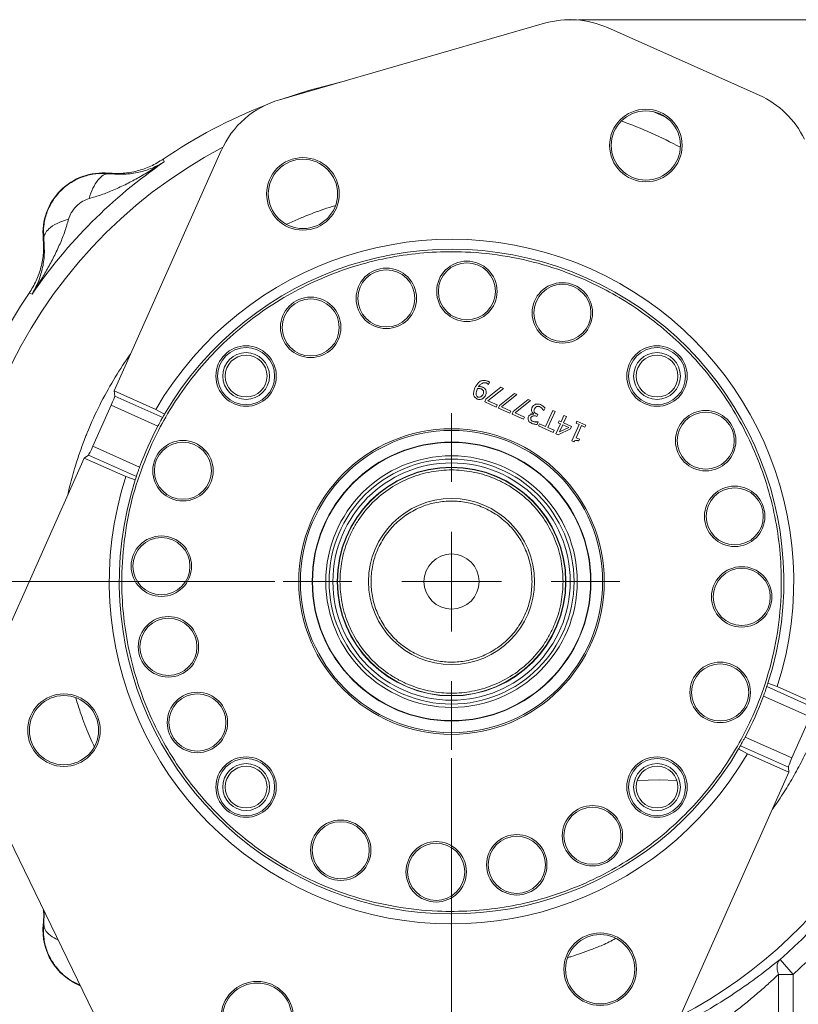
# Model space of a CAD drawing. Header units: inches. Extents: x 0.3 to 33.9, y 0.2 to 21.7.
# Tile 4 of 25: x 4 to 8.7, y 7.9 to 13.8. Entities that reach past the tile are written whole.
import ezdxf

# ---------------------------------------------------------------- set-up
doc = ezdxf.new("R2010")
doc.units = ezdxf.units.IN
doc.header["$MEASUREMENT"] = 0
doc.header["$PDSIZE"] = -1
doc.layers.add('SLD-0', color=7, linetype='Continuous', lineweight=15)
doc.styles.add('SLDTEXTSTYLE0', font='TXT', dxfattribs={"width": 0.75})
doc.dimstyles.new('SLDDIMSTYLE0', dxfattribs={"dimtxt": 0.25, "dimasz": 0.13, "dimexe": 0, "dimexo": 0.0625, "dimgap": 0.0625, "dimtad": 0, "dimtih": 1, "dimtoh": 1, "dimdec": 4, "dimrnd": 1e-09, "dimzin": 12, "dimdsep": 46, "dimtxsty": 'SLDTEXTSTYLE0', "dimsah": 1, "dimcen": 0.09, "dimadec": 0, "dimazin": 3, "dimtfac": 1, "dimtdec": 4, "dimtofl": 0, "dimtmove": 0, "dimatfit": 3, "dimfxl": 1, "dimfrac": 2, "dimtolj": 1, "dimtzin": 12, "dimarcsym": 0})
doc.dimstyles.new('SLDDIMSTYLE1', dxfattribs={"dimtxt": 0.25, "dimasz": 0.13, "dimexe": 0, "dimexo": 0.0625, "dimgap": 0.0625, "dimtad": 0, "dimtih": 1, "dimtoh": 1, "dimdec": 4, "dimrnd": 1e-09, "dimzin": 12, "dimdsep": 46, "dimtxsty": 'SLDTEXTSTYLE0', "dimsah": 1, "dimcen": 0.09, "dimadec": 0, "dimazin": 3, "dimtfac": 1, "dimtdec": 4, "dimtmove": 0, "dimatfit": 0, "dimfxl": 1, "dimfrac": 2, "dimtolj": 1, "dimtzin": 12, "dimarcsym": 0})

# ---------------------------------------------------------------- blocks, each defined once
blk = doc.blocks.new('*D10')
at = {"layer": 'SLD-0'}
for p, q in [((3.5638, 10.3853), (3.5638, 2.0898)), ((7.8938, 6.3962), (7.8938, 2.0898)), ((3.5638, 2.2148), (5.1101, 2.2148)), ((5.2497, 2.2516), (5.1989, 2.2516)), ((5.1989, 2.2516), (5.1989, 1.8547)), ((6.2079, 2.2516), (6.2587, 2.2516)), ((6.2587, 2.2516), (6.2587, 1.8547)), ((7.8938, 2.2148), (6.3475, 2.2148)), ((5.1989, 1.8547), (5.2497, 1.8547)), ((6.2587, 1.8547), (6.2079, 1.8547))]:
    blk.add_line(p, q, dxfattribs=at)
for points in [[(3.5638, 2.2148), (3.6938, 2.1948), (3.6938, 2.2348)], [(7.8938, 2.2148), (7.7638, 2.2348), (7.7638, 2.1948)]]:
    blk.add_solid(points, dxfattribs=at)
at = {"layer": 'SLD-0', "char_height": 0.25, "attachment_point": 1, "style": 'SLDTEXTSTYLE0'}
for s, insert in [('4.33', (5.3039, 2.6247, 0.0039)), ('110.0', (5.3131, 2.177, 0.0039))]:
    blk.add_mtext(s, dxfattribs=dict(at, insert=insert))
blk = doc.blocks.new('*D11')
at = {"layer": 'SLD-0'}
for p, q in [((7.4074, 13.8186), (15.3256, 13.8186)), ((15.2006, 13.8186), (15.2006, 9.8055)), ((14.7215, 9.4315), (14.6707, 9.4315)), ((14.6707, 9.4315), (14.6707, 9.0346)), ((15.6797, 9.4315), (15.7305, 9.4315)), ((15.7305, 9.4315), (15.7305, 9.0346)), ((14.6707, 9.0346), (14.7215, 9.0346)), ((15.7305, 9.0346), (15.6797, 9.0346)), ((15.2006, 4.9707), (15.2006, 8.9838)), ((7.9438, 4.9707), (15.3256, 4.9707))]:
    blk.add_line(p, q, dxfattribs=at)
for points in [[(15.2006, 13.8186), (15.1806, 13.6886), (15.2206, 13.6886)], [(15.2006, 4.9707), (15.2206, 5.1007), (15.1806, 5.1007)]]:
    blk.add_solid(points, dxfattribs=at)
at = {"layer": 'SLD-0', "char_height": 0.25, "attachment_point": 1, "style": 'SLDTEXTSTYLE0'}
for s, insert in [('8.85', (14.7758, 9.8045, 0.0039)), ('224.7', (14.785, 9.3568, 0.0039))]:
    blk.add_mtext(s, dxfattribs=dict(at, insert=insert))
blk = doc.blocks.new('*D12')
at = {"layer": 'SLD-0'}
for p, q in [((7.4074, 13.8186), (13.4358, 13.8186)), ((13.3108, 13.8186), (13.3108, 10.4255)), ((12.8317, 10.0515), (12.781, 10.0515)), ((12.781, 10.0515), (12.781, 9.6546)), ((13.7899, 10.0515), (13.8407, 10.0515)), ((13.8407, 10.0515), (13.8407, 9.6546)), ((12.781, 9.6546), (12.8317, 9.6546)), ((13.8407, 9.6546), (13.7899, 9.6546)), ((13.3108, 6.2107), (13.3108, 9.6038)), ((11.003, 6.2107), (13.4358, 6.2107))]:
    blk.add_line(p, q, dxfattribs=at)
for points in [[(13.3108, 13.8186), (13.2908, 13.6886), (13.3308, 13.6886)], [(13.3108, 6.2107), (13.3308, 6.3407), (13.2908, 6.3407)]]:
    blk.add_solid(points, dxfattribs=at)
at = {"layer": 'SLD-0', "char_height": 0.25, "attachment_point": 1, "style": 'SLDTEXTSTYLE0'}
for s, insert in [('7.61', (12.886, 10.4245, 0.0039)), ('193.2', (12.8952, 9.9768, 0.0039))]:
    blk.add_mtext(s, dxfattribs=dict(at, insert=insert))
blk = doc.blocks.new('*D13')
at = {"layer": 'SLD-0'}
for p, q in [((11.252, 8.0773), (11.252, 2.0898)), ((7.8938, 6.3962), (7.8938, 2.0898)), ((7.8938, 2.2148), (9.0465, 2.2148)), ((9.1861, 2.2516), (9.1354, 2.2516)), ((9.1354, 2.2516), (9.1354, 1.8547)), ((9.9596, 2.2516), (10.0104, 2.2516)), ((10.0104, 2.2516), (10.0104, 1.8547)), ((11.252, 2.2148), (10.0992, 2.2148)), ((9.1354, 1.8547), (9.1861, 1.8547)), ((10.0104, 1.8547), (9.9596, 1.8547))]:
    blk.add_line(p, q, dxfattribs=at)
for points in [[(7.8938, 2.2148), (8.0238, 2.1948), (8.0238, 2.2348)], [(11.252, 2.2148), (11.122, 2.2348), (11.122, 2.1948)]]:
    blk.add_solid(points, dxfattribs=at)
at = {"layer": 'SLD-0', "char_height": 0.25, "attachment_point": 1, "style": 'SLDTEXTSTYLE0'}
for s, insert in [('3.36', (9.1481, 2.6247, -0.972)), ('85.3', (9.2496, 2.177, -0.972))]:
    blk.add_mtext(s, dxfattribs=dict(at, insert=insert))
blk = doc.blocks.new('*D16')
at = {"layer": 'SLD-0'}
for p, q in [((6.6438, 9.3716), (6.6438, 4.2158)), ((7.8938, 6.3962), (7.8938, 4.2158)), ((6.6438, 4.3408), (6.3938, 4.3408)), ((6.882, 4.3776), (6.8313, 4.3776)), ((6.8313, 4.3776), (6.8313, 3.9807)), ((7.6555, 4.3776), (7.7063, 4.3776)), ((7.7063, 4.3776), (7.7063, 3.9807)), ((7.8938, 4.3408), (8.1438, 4.3408)), ((6.8313, 3.9807), (6.882, 3.9807)), ((7.7063, 3.9807), (7.6555, 3.9807))]:
    blk.add_line(p, q, dxfattribs=at)
for points in [[(6.6438, 4.3408), (6.5138, 4.3608), (6.5138, 4.3208)], [(7.8938, 4.3408), (8.0238, 4.3208), (8.0238, 4.3608)]]:
    blk.add_solid(points, dxfattribs=at)
at = {"layer": 'SLD-0', "char_height": 0.25, "attachment_point": 1, "style": 'SLDTEXTSTYLE0'}
for s, insert in [('1.25', (6.8439, 4.7507, -0.972)), ('31.8', (6.9455, 4.303, -0.972))]:
    blk.add_mtext(s, dxfattribs=dict(at, insert=insert))
blk = doc.blocks.new('*D17')
at = {"layer": 'SLD-0'}
for p, q in [((5.58, 10.4353), (2.1002, 10.4353)), ((2.2252, 10.4353), (2.2252, 8.7339)), ((1.7461, 8.3598), (1.6953, 8.3598)), ((1.6953, 8.3598), (1.6953, 7.963)), ((2.7043, 8.3598), (2.7551, 8.3598)), ((2.7551, 8.3598), (2.7551, 7.963)), ((1.6953, 7.963), (1.7461, 7.963)), ((2.7551, 7.963), (2.7043, 7.963)), ((2.2252, 6.2107), (2.2252, 7.9122)), ((4.7846, 6.2107), (2.1002, 6.2107))]:
    blk.add_line(p, q, dxfattribs=at)
for points in [[(2.2252, 10.4353), (2.2052, 10.3053), (2.2452, 10.3053)], [(2.2252, 6.2107), (2.2452, 6.3407), (2.2052, 6.3407)]]:
    blk.add_solid(points, dxfattribs=at)
at = {"layer": 'SLD-0', "char_height": 0.25, "attachment_point": 1, "style": 'SLDTEXTSTYLE0'}
for s, insert in [('4.22', (1.8004, 8.7329, -0.972)), ('107.3', (1.8096, 8.2852, -0.972))]:
    blk.add_mtext(s, dxfattribs=dict(at, insert=insert))
blk = doc.blocks.new('SW_CENTERMARKSYMBOL_0')
at = {"layer": 'SLD-0', "color": 0}
for p, q in [((0, 0.6), (0, 1.01375)), ((0, 0), (0, 0.3)), ((-0.6, 0), (-1.01375, 0)), ((0, 0), (-0.3, 0)), ((0, 0), (0, -0.3)), ((0, 0), (0.3, 0)), ((0.6, 0), (1.01375, 0)), ((0, -0.6), (0, -1.01375))]:
    blk.add_line(p, q, dxfattribs=at)

msp = doc.modelspace()

# ---------------------------------------------------------------- linework, layer by layer
at = {"color": 7, "linetype": 'Continuous', "lineweight": 15}
for p, q in [((5.60835, 13.33654), (7.20393, 13.79688)), ((7.58283, 13.77062), (8.49622, 13.36354)), ((4.61148, 11.58357), (5.25609, 13.02993)), ((4.9074, 12.97922), (4.91007, 12.97047)), ((4.91007, 12.97047), (4.91265, 12.96202)), ((4.5785, 12.89447), (4.57867, 12.89129)), ((4.1878, 12.50042), (4.18462, 12.5006)), ((4.10862, 12.16902), (4.09988, 12.1717)), ((4.11707, 12.16645), (4.10862, 12.16902)), ((6.86594, 11.62194), (6.86665, 11.62162)), ((6.86665, 11.62162), (6.87294, 11.63574)), ((4.61148, 11.58357), (4.86234, 11.47176)), ((4.61522, 11.55266), (4.61148, 11.58357)), ((6.93999, 11.60512), (6.85104, 11.53308)), ((6.86242, 11.52375), (6.95563, 11.59815)), ((7.02224, 11.56846), (6.93329, 11.49642)), ((6.95563, 11.59815), (6.93999, 11.60512)), ((6.94467, 11.48709), (7.03788, 11.56149)), ((7.03788, 11.56149), (7.02224, 11.56846)), ((4.90405, 11.42394), (4.61522, 11.55266)), ((6.85104, 11.53308), (6.84371, 11.51665)), ((6.84371, 11.51665), (6.91326, 11.48565)), ((6.919, 11.49853), (6.86242, 11.52375)), ((7.10449, 11.5318), (7.01554, 11.45977)), ((7.02692, 11.45043), (7.12013, 11.52484)), ((7.12013, 11.52484), (7.10449, 11.5318)), ((4.48358, 11.25025), (4.59351, 11.4969)), ((4.59351, 11.4969), (4.8752, 11.37135)), ((4.86234, 11.47176), (4.91481, 11.44263)), ((6.91326, 11.48565), (6.919, 11.49853)), ((6.93329, 11.49642), (6.92596, 11.47999)), ((6.92596, 11.47999), (6.99551, 11.449)), ((7.00125, 11.46187), (6.94467, 11.48709)), ((6.99551, 11.449), (7.00125, 11.46187)), ((7.01554, 11.45977), (7.00821, 11.44333)), ((7.00821, 11.44333), (7.07776, 11.41234)), ((7.0835, 11.42522), (7.02692, 11.45043)), ((7.13812, 11.44506), (7.13765, 11.44399)), ((7.16286, 11.4418), (7.15665, 11.44457)), ((7.19907, 11.4657), (7.20013, 11.46522)), ((7.20013, 11.46522), (7.20706, 11.48077)), ((7.25292, 11.46565), (7.20985, 11.36901)), ((7.22441, 11.36252), (7.26748, 11.45916)), ((7.26748, 11.45916), (7.25292, 11.46565)), ((7.07776, 11.41234), (7.0835, 11.42522)), ((7.15256, 11.43181), (7.15744, 11.42963)), ((7.15744, 11.42963), (7.16286, 11.4418)), ((7.15915, 11.38139), (7.16608, 11.39693)), ((7.16608, 11.39693), (7.16519, 11.39733)), ((7.17307, 11.3854), (7.16729, 11.37244)), ((7.20985, 11.36901), (7.17307, 11.3854)), ((7.29891, 11.38586), (7.27211, 11.32572)), ((7.29111, 11.40349), (7.28585, 11.39168)), ((7.28585, 11.39168), (7.29891, 11.38586)), ((7.30417, 11.39767), (7.29111, 11.40349)), ((7.32096, 11.43533), (7.30417, 11.39767)), ((7.31829, 11.39138), (7.33508, 11.42904)), ((7.3667, 11.3698), (7.31829, 11.39138)), ((7.33508, 11.42904), (7.32096, 11.43533)), ((7.39859, 11.40073), (7.3936, 11.38954)), ((7.3936, 11.38954), (7.41305, 11.38087)), ((7.45206, 11.3769), (7.39859, 11.40073)), ((7.16729, 11.37244), (7.25541, 11.33317)), ((7.26119, 11.34613), (7.22441, 11.36252)), ((7.25541, 11.33317), (7.26119, 11.34613)), ((7.27211, 11.32572), (7.28561, 11.31971)), ((7.28561, 11.31971), (7.35981, 11.35435)), ((7.29395, 11.33675), (7.31303, 11.37956)), ((7.34989, 11.36313), (7.29395, 11.33675)), ((7.31303, 11.37956), (7.34989, 11.36313)), ((7.35981, 11.35435), (7.3667, 11.3698)), ((7.41305, 11.38087), (7.36903, 11.2821)), ((7.39444, 11.30112), (7.42717, 11.37458)), ((7.42717, 11.37458), (7.44707, 11.36571)), ((7.44707, 11.36571), (7.45206, 11.3769)), ((7.36903, 11.2821), (7.3804, 11.27703)), ((7.41433, 11.29225), (7.39444, 11.30112)), ((7.40986, 11.28222), (7.41433, 11.29225)), ((4.76527, 11.1247), (4.48358, 11.25025)), ((3.78653, 9.73258), (4.43114, 11.17894)), ((4.43114, 11.17894), (4.45663, 11.19682)), ((4.68201, 11.06714), (4.43114, 11.17894)), ((4.45663, 11.19682), (4.74546, 11.06809)), ((4.73875, 11.0476), (4.68201, 11.06714)), ((8.83092, 9.67382), (8.54209, 9.80255)), ((8.5488, 9.82305), (8.60554, 9.80351)), ((8.60554, 9.80351), (8.8564, 9.6917)), ((8.52227, 9.74594), (8.80397, 9.6204)), ((8.80397, 9.6204), (8.69404, 9.37374)), ((8.69404, 9.37374), (8.41234, 9.49929)), ((8.42521, 9.39888), (8.37274, 9.42801)), ((8.3835, 9.44671), (8.67233, 9.31798)), ((8.67607, 9.28708), (8.42521, 9.39888)), ((8.67233, 9.31798), (8.67607, 9.28708)), ((4.51848, 7.77131), (3.79404, 9.26563)), ((8.67607, 9.28708), (8.03146, 7.84071)), ((4.18462, 8.37005), (4.1878, 8.37022)), ((8.62209, 8.16034), (8.70079, 8.06984)), ((8.6126, 7.46282), (8.6126, 8.06984)), ((8.70079, 8.06984), (8.6126, 8.06984)), ((8.70079, 7.46282), (8.70079, 8.06984))]:
    msp.add_line(p, q, dxfattribs=at)
at = {"color": 8, "linetype": 'Continuous', "lineweight": 15}
for p, q in [((7.13454, 11.44211), (7.12173, 11.44795)), ((4.1878, 8.37022), (4.19044, 8.44796))]:
    msp.add_line(p, q, dxfattribs=at)
at = {"color": 7, "linetype": 'Continuous', "lineweight": 15, "flags": 128}
for points in [[(5.96759, 13.44018), (5.78164, 13.3922), (5.61541, 13.33857)], [(7.93344, 13.23231), (7.87091, 13.26031), (7.86151, 13.26437)], [(8.00064, 9.23805), (7.89377, 9.24072), (7.76131, 9.23661)]]:
    msp.add_lwpolyline(points, dxfattribs=at)
at = {"color": 7, "linetype": 'Continuous', "lineweight": 15}
for centre, radius in [((7.81412, 13.06133), 0.2185), ((7.81412, 13.06133), 0.2085), ((5.74873, 12.76961), 0.2185), ((5.74873, 12.76961), 0.2085), ((6.73617, 12.18288), 0.182), ((6.73617, 12.18288), 0.172), ((6.25096, 12.14067), 0.182), ((6.25096, 12.14067), 0.172), ((7.31112, 12.05308), 0.182), ((7.31112, 12.05308), 0.172), ((5.79536, 11.96591), 0.182), ((5.79536, 11.96591), 0.172), ((5.40634, 11.67276), 0.182), ((5.40634, 11.67276), 0.172), ((5.40634, 11.67276), 0.141), ((5.40634, 11.67276), 0.126), ((7.88121, 11.67276), 0.182), ((7.88121, 11.67276), 0.172), ((7.88121, 11.67276), 0.141), ((7.88121, 11.67276), 0.126), ((8.17436, 11.28373), 0.182), ((8.17436, 11.28373), 0.172), ((6.64377, 10.43532), 0.92), ((6.64377, 10.43532), 0.91), ((5.02601, 11.10267), 0.182), ((5.02601, 11.10267), 0.172), ((6.64377, 10.43532), 0.83951), ((6.64377, 10.43532), 0.83751), ((6.64377, 10.43532), 0.75741), ((6.64377, 10.43532), 0.73777), ((6.64377, 10.43532), 0.71479), ((6.64377, 10.43532), 0.68898), ((6.64377, 10.43532), 0.687), ((8.34912, 10.82813), 0.182), ((8.34912, 10.82813), 0.172), ((6.64377, 10.43532), 0.5), ((4.89621, 10.52772), 0.182), ((4.89621, 10.52772), 0.172), ((6.64377, 10.43532), 0.166), ((8.39133, 10.34293), 0.182), ((8.39133, 10.34293), 0.172), ((4.93843, 10.04251), 0.182), ((4.93843, 10.04251), 0.172), ((8.26153, 9.76797), 0.182), ((8.26153, 9.76797), 0.172), ((4.30949, 9.54027), 0.2185), ((4.30949, 9.54027), 0.2085), ((5.11318, 9.58691), 0.182), ((5.11318, 9.58691), 0.172), ((5.40634, 9.19788), 0.182), ((5.40634, 9.19788), 0.172), ((7.88121, 9.19788), 0.182), ((7.88121, 9.19788), 0.172), ((5.40634, 9.19788), 0.141), ((5.40634, 9.19788), 0.126), ((7.88121, 9.19788), 0.141), ((7.88121, 9.19788), 0.126), ((7.49218, 8.90473), 0.182), ((7.49218, 8.90473), 0.172), ((5.97642, 8.81756), 0.182), ((5.97642, 8.81756), 0.172), ((7.03659, 8.72998), 0.182), ((7.03659, 8.72998), 0.172), ((6.55138, 8.68776), 0.182), ((6.55138, 8.68776), 0.172), ((7.53882, 8.10104), 0.2185), ((7.53882, 8.10104), 0.2085), ((5.47342, 7.80932), 0.2185), ((5.47342, 7.80932), 0.2085)]:
    msp.add_circle(centre, radius, dxfattribs=at)
for centre, radius, start, end in [((7.35743, 13.26487), 0.55371, 65.978588, 106.093386), ((8.27082, 12.85779), 0.55371, 25.863791, 65.978588), ((6.64377, 10.43532), 3.08, 111.318037, 124.316121), ((5.76184, 12.80452), 0.55371, 106.093386, 155.978588), ((6.64377, 10.43532), 3.06284, 124.416287, 145.583713), ((4.54437, 12.53472), 0.36137, 84.581053, 185.418947), ((6.64377, 10.43532), 2.061, 342.148088, 149.809089), ((6.64377, 10.43532), 2.001, 342.182617, 149.774559), ((6.64377, 10.43532), 3.08, 145.683879, 200.63914), ((6.64377, 10.43532), 2.001, 149.774559, 150.392156), ((6.64377, 10.43532), 2.001, 152.10954, 159.847637), ((6.64377, 10.43532), 2.061, 162.148088, 329.809089), ((6.64377, 10.43532), 2.001, 162.182617, 329.774559), ((6.64377, 10.43532), 2.001, 161.565021, 162.182617), ((6.64377, 10.43532), 2.001, 341.565021, 342.182617), ((6.64377, 10.43532), 2.001, 332.10954, 339.847637), ((6.64377, 10.43532), 2.001, 329.774559, 330.392156), ((6.64377, 10.43532), 3.01484, 311.01012, 328.976771), ((4.54437, 8.33592), 0.36137, 174.581053, 247.612785)]:
    msp.add_arc(centre, radius, start, end, dxfattribs=at)
at = {"color": 8, "linetype": 'Continuous', "lineweight": 15}
for start, end in [(62.204807, 69.752369), (117.777832, 194.179345), (297.777832, 0)]:
    msp.add_arc((6.64377, 10.43532), 2.95632, start, end, dxfattribs=at)
at = {"color": 7, "linetype": 'Continuous', "lineweight": 15}
for centre, start_param, end_param in [((4.59064, 11.49818), 4.712389, 6.1959188), ((4.48071, 11.25153), 3.2288591, 4.712389), ((8.69691, 9.37246), 1.5707963, 3.0543262)]:
    msp.add_ellipse(centre, major_axis=(0.02442, 0.0548), ratio=0.0524078, start_param=start_param, end_param=end_param, dxfattribs=at)
for points, knots in [([(4.91265, 12.96202), (4.88768, 12.94582), (4.83781, 12.91346), (4.76261, 12.8695), (4.68674, 12.82891), (4.61138, 12.79352), (4.53619, 12.76311), (4.48529, 12.74884), (4.46071, 12.74195)], [0, 0, 0, 0, 0.1785468, 0.3565957, 0.5214526, 0.692119, 0.8513649, 1, 1, 1, 1]), ([(4.9074, 12.97922), (4.88272, 12.96413), (4.83337, 12.93395), (4.75091, 12.90593), (4.66518, 12.89062), (4.60739, 12.89319), (4.5785, 12.89447)], [0, 0, 0, 0, 0.2500123, 0.5000087, 0.7500009, 1, 1, 1, 1]), ([(4.57867, 12.89129), (4.61101, 12.88913), (4.67705, 12.88472), (4.76265, 12.89879), (4.84244, 12.92312), (4.88917, 12.94902), (4.91265, 12.96202)], [0, 0, 0, 0, 0.2382258, 0.4864844, 0.7420433, 1, 1, 1, 1]), ([(4.1878, 12.50042), (4.18681, 12.52608), (4.1848, 12.57777), (4.20333, 12.65482), (4.23774, 12.72724), (4.28838, 12.7908), (4.35194, 12.8414), (4.42431, 12.87578), (4.50134, 12.89429), (4.55301, 12.89229), (4.57867, 12.89129)], [0, 0, 0, 0, 0.1223543, 0.2463949, 0.3722769, 0.5001396, 0.6278589, 0.7536475, 0.8776449, 1, 1, 1, 1]), ([(4.46071, 12.74195), (4.46791, 12.76341), (4.48229, 12.80632), (4.51215, 12.85409), (4.54521, 12.88596), (4.56752, 12.88951), (4.57867, 12.89129)], [0, 0, 0, 0, 0.2500129, 0.5000029, 0.7500022, 1, 1, 1, 1]), ([(4.46071, 12.74195), (4.44796, 12.73722), (4.41992, 12.72681), (4.38326, 12.69585), (4.3523, 12.65919), (4.34188, 12.63113), (4.33715, 12.61838)], [0, 0, 0, 0, 0.2272255, 0.4998324, 0.7727319, 1, 1, 1, 1]), ([(4.33715, 12.61838), (4.33026, 12.59381), (4.31599, 12.5429), (4.28557, 12.46772), (4.25018, 12.39236), (4.21078, 12.31869), (4.16693, 12.2434), (4.13461, 12.19351), (4.11707, 12.16645)], [0, 0, 0, 0, 0.148634, 0.307878, 0.4785475, 0.6434013, 0.8065591, 1, 1, 1, 1]), ([(4.33715, 12.61838), (4.31323, 12.61022), (4.26539, 12.59391), (4.21872, 12.56177), (4.19185, 12.52981), (4.18915, 12.51022), (4.1878, 12.50042)], [0, 0, 0, 0, 0.27979745, 0.55958175, 0.77979328, 1, 1, 1, 1]), ([(4.18462, 12.5006), (4.18591, 12.4717), (4.18848, 12.41392), (4.17316, 12.32818), (4.14514, 12.24572), (4.11497, 12.19637), (4.09988, 12.1717)], [0, 0, 0, 0, 0.2499991, 0.4999912, 0.7499877, 1, 1, 1, 1]), ([(4.11707, 12.16645), (4.13008, 12.18992), (4.15598, 12.23666), (4.1803, 12.31644), (4.19438, 12.40205), (4.18996, 12.46808), (4.1878, 12.50042)], [0, 0, 0, 0, 0.25795671, 0.51351555, 0.7617742, 1, 1, 1, 1]), ([(4.82977, 11.24378), (4.85588, 11.29845), (4.90811, 11.4078), (5.00701, 11.56492), (5.12133, 11.71561), (5.25439, 11.8589), (5.40283, 11.99029), (5.56719, 12.10828), (5.7439, 12.20977), (5.93149, 12.29294), (6.1266, 12.35651), (6.32585, 12.39918), (6.52698, 12.42132), (6.74656, 12.42306), (6.98146, 12.3979), (7.22465, 12.33981), (7.43534, 12.26088), (7.61595, 12.17032), (7.77346, 12.07228), (7.92404, 11.95771), (8.06736, 11.82472), (8.19874, 11.67626), (8.31673, 11.5119), (8.41822, 11.33519), (8.50139, 11.14761), (8.56496, 10.9525), (8.60763, 10.75324), (8.62977, 10.55211), (8.63151, 10.33254), (8.60635, 10.09764), (8.54826, 9.85445), (8.46933, 9.64376), (8.37877, 9.46315), (8.28073, 9.30564), (8.16616, 9.15505), (8.03317, 9.01174), (7.88471, 8.88036), (7.72035, 8.76236), (7.54364, 8.66087), (7.35606, 8.5777), (7.16095, 8.51413), (6.96169, 8.47146), (6.76057, 8.44932), (6.54099, 8.44758), (6.30609, 8.47274), (6.0629, 8.53083), (5.85221, 8.60976), (5.6716, 8.70032), (5.51409, 8.79836), (5.3635, 8.91293), (5.22019, 9.04593), (5.08881, 9.19438), (4.97081, 9.35874), (4.86932, 9.53545), (4.78615, 9.72304), (4.72258, 9.91815), (4.67991, 10.1174), (4.65779, 10.31852), (4.65596, 10.53814), (4.68155, 10.77285), (4.73804, 11.01676), (4.79951, 11.16888), (4.82977, 11.24378)], [0, 0, 0, 0, 0.0145635, 0.0291261, 0.0445627, 0.060001, 0.076081, 0.0921626, 0.1085848, 0.1250086, 0.1414308, 0.1578546, 0.1739346, 0.1900163, 0.2105853, 0.2305931, 0.25, 0.2645622, 0.2791261, 0.2945627, 0.310001, 0.326081, 0.3421626, 0.3585848, 0.3750086, 0.3914308, 0.4078546, 0.4239346, 0.4400163, 0.4605853, 0.4805931, 0.5, 0.5145622, 0.5291261, 0.5445627, 0.560001, 0.576081, 0.5921626, 0.6085848, 0.6250086, 0.6414308, 0.6578546, 0.6739346, 0.6900163, 0.7105853, 0.7305931, 0.75, 0.7645622, 0.7791261, 0.7945627, 0.810001, 0.826081, 0.8421626, 0.8585848, 0.8750086, 0.8914308, 0.9078546, 0.9239346, 0.9400163, 0.9605853, 0.9805943, 1, 1, 1, 1]), ([(6.81634, 11.64181), (6.81311, 11.63925), (6.80467, 11.6326), (6.79369, 11.61872), (6.78709, 11.60707), (6.78376, 11.60118)], [0, 0, 0, 0, 0.2350045, 0.6130035, 1, 1, 1, 1]), ([(6.80528, 11.60862), (6.80773, 11.61222), (6.81348, 11.62068), (6.8262, 11.62881), (6.83874, 11.63276), (6.84783, 11.63297), (6.85201, 11.63151), (6.85357, 11.63097)], [0, 0, 0, 0, 0.22682907, 0.53372151, 0.76894279, 0.91355864, 1, 1, 1, 1]), ([(6.86118, 11.6428), (6.85664, 11.64414), (6.84462, 11.64771), (6.82862, 11.64697), (6.81888, 11.64287), (6.81634, 11.64181)], [0, 0, 0, 0, 0.3099045, 0.8200109, 1, 1, 1, 1]), ([(6.85357, 11.63097), (6.85529, 11.63), (6.85839, 11.62828), (6.86254, 11.62524), (6.8648, 11.62304), (6.86594, 11.62194)], [0, 0, 0, 0, 0.3852977, 0.6910682, 1, 1, 1, 1]), ([(6.87294, 11.63574), (6.87157, 11.63675), (6.86903, 11.63861), (6.86505, 11.64088), (6.86247, 11.64216), (6.86118, 11.6428)], [0, 0, 0, 0, 0.3718921, 0.6854516, 1, 1, 1, 1]), ([(6.78376, 11.60118), (6.78221, 11.59707), (6.77911, 11.58886), (6.77705, 11.57686), (6.77585, 11.56558), (6.77699, 11.55875), (6.77757, 11.55528)], [0, 0, 0, 0, 0.2799854, 0.5593891, 0.7764853, 1, 1, 1, 1]), ([(6.79195, 11.55888), (6.79169, 11.56032), (6.7904, 11.56733), (6.79256, 11.57856), (6.7958, 11.58757), (6.79713, 11.59128)], [0, 0, 0, 0, 0.13146343, 0.64257499, 1, 1, 1, 1]), ([(6.79713, 11.59128), (6.79755, 11.59219), (6.79829, 11.59379), (6.79942, 11.59605), (6.80013, 11.59741), (6.80048, 11.59809)], [0, 0, 0, 0, 0.3944377, 0.6971745, 1, 1, 1, 1]), ([(6.80048, 11.59809), (6.80242, 11.59822), (6.80713, 11.59853), (6.81469, 11.59772), (6.82008, 11.59617), (6.8228, 11.59538)], [0, 0, 0, 0, 0.2572466, 0.6247689, 1, 1, 1, 1]), ([(6.834, 11.56293), (6.83238, 11.56022), (6.8288, 11.55423), (6.82054, 11.54848), (6.81269, 11.54567), (6.80686, 11.54525), (6.8041, 11.54615), (6.80295, 11.54653)], [0, 0, 0, 0, 0.24786011, 0.54805425, 0.77185743, 0.90479121, 1, 1, 1, 1]), ([(6.83151, 11.60609), (6.82777, 11.60716), (6.82165, 11.60893), (6.81274, 11.60942), (6.80778, 11.60889), (6.80528, 11.60862)], [0, 0, 0, 0, 0.4380158, 0.7165932, 1, 1, 1, 1]), ([(6.8228, 11.59538), (6.82412, 11.5947), (6.82676, 11.59333), (6.83066, 11.5904), (6.83361, 11.58779), (6.83482, 11.58573), (6.83505, 11.58535)], [0, 0, 0, 0, 0.27769, 0.5547612, 0.9162577, 1, 1, 1, 1]), ([(6.84976, 11.59018), (6.84807, 11.59249), (6.84484, 11.59692), (6.8385, 11.60219), (6.83386, 11.60478), (6.83151, 11.60609)], [0, 0, 0, 0, 0.3494688, 0.6705731, 1, 1, 1, 1]), ([(6.83505, 11.58535), (6.83553, 11.58391), (6.83706, 11.57937), (6.83674, 11.57148), (6.83487, 11.56565), (6.834, 11.56293)], [0, 0, 0, 0, 0.1979065, 0.6248192, 1, 1, 1, 1]), ([(6.8492, 11.5569), (6.85035, 11.56052), (6.85242, 11.56703), (6.85268, 11.57717), (6.85206, 11.58485), (6.85025, 11.58904), (6.84976, 11.59018)], [0, 0, 0, 0, 0.33309154, 0.59850711, 0.89099249, 1, 1, 1, 1]), ([(6.77757, 11.55528), (6.77857, 11.55329), (6.78076, 11.54892), (6.78718, 11.54145), (6.79346, 11.53727), (6.79751, 11.53458)], [0, 0, 0, 0, 0.228432, 0.5018698, 1, 1, 1, 1]), ([(6.80295, 11.54653), (6.80158, 11.54736), (6.7989, 11.54898), (6.79492, 11.55305), (6.79308, 11.55666), (6.79195, 11.55888)], [0, 0, 0, 0, 0.28351549, 0.55778561, 1, 1, 1, 1]), ([(6.79751, 11.53458), (6.80036, 11.53378), (6.80646, 11.53206), (6.81644, 11.53166), (6.82318, 11.53318), (6.82662, 11.53395)], [0, 0, 0, 0, 0.2998186, 0.6425409, 1, 1, 1, 1]), ([(6.82662, 11.53395), (6.82929, 11.53556), (6.83523, 11.53913), (6.84304, 11.54691), (6.84712, 11.55353), (6.8492, 11.5569)], [0, 0, 0, 0, 0.2861822, 0.6363397, 1, 1, 1, 1]), ([(7.14862, 11.50277), (7.14594, 11.50119), (7.14041, 11.49795), (7.13329, 11.491), (7.12974, 11.4853), (7.12793, 11.48239)], [0, 0, 0, 0, 0.3166157, 0.6519004, 1, 1, 1, 1]), ([(7.18013, 11.50086), (7.17628, 11.50203), (7.1693, 11.50415), (7.1585, 11.50486), (7.15196, 11.50347), (7.14862, 11.50277)], [0, 0, 0, 0, 0.3764143, 0.6818372, 1, 1, 1, 1]), ([(7.13765, 11.44399), (7.13578, 11.44412), (7.13026, 11.44448), (7.12095, 11.44115), (7.11248, 11.43619), (7.10783, 11.43122), (7.1067, 11.42895), (7.10647, 11.4285)], [0, 0, 0, 0, 0.1532902, 0.4522434, 0.7916935, 0.9585628, 1, 1, 1, 1]), ([(7.12793, 11.48239), (7.12704, 11.47951), (7.12542, 11.47428), (7.12493, 11.46616), (7.126, 11.46124), (7.12655, 11.45873)], [0, 0, 0, 0, 0.3752983, 0.6810532, 1, 1, 1, 1]), ([(7.12655, 11.45873), (7.12784, 11.45656), (7.13002, 11.45288), (7.13412, 11.44844), (7.13679, 11.44619), (7.13812, 11.44506)], [0, 0, 0, 0, 0.4201541, 0.7084183, 1, 1, 1, 1]), ([(7.14187, 11.45585), (7.14151, 11.45673), (7.14011, 11.46012), (7.14006, 11.46679), (7.1416, 11.47203), (7.14238, 11.47467)], [0, 0, 0, 0, 0.1479546, 0.5700546, 1, 1, 1, 1]), ([(7.15665, 11.44457), (7.15465, 11.44564), (7.15092, 11.44763), (7.14579, 11.45128), (7.14319, 11.45431), (7.14187, 11.45585)], [0, 0, 0, 0, 0.3627198, 0.6770952, 1, 1, 1, 1]), ([(7.14238, 11.47467), (7.14387, 11.47714), (7.14701, 11.48236), (7.1521, 11.48701), (7.15548, 11.48876), (7.15602, 11.48904)], [0, 0, 0, 0, 0.4307457, 0.9088829, 1, 1, 1, 1]), ([(7.15602, 11.48904), (7.15715, 11.48936), (7.16006, 11.49018), (7.16488, 11.49), (7.17026, 11.48944), (7.17365, 11.48833), (7.17536, 11.48776)], [0, 0, 0, 0, 0.1775412, 0.4585267, 0.7263126, 1, 1, 1, 1]), ([(7.17536, 11.48776), (7.17849, 11.48578), (7.18463, 11.48188), (7.1925, 11.47427), (7.19686, 11.46857), (7.19907, 11.4657)], [0, 0, 0, 0, 0.3400846, 0.6673756, 1, 1, 1, 1]), ([(7.20706, 11.48077), (7.20516, 11.48268), (7.20027, 11.48761), (7.19131, 11.49451), (7.18388, 11.49873), (7.18013, 11.50086)], [0, 0, 0, 0, 0.2399004, 0.61739624, 1, 1, 1, 1]), ([(4.8752, 11.37135), (4.87839, 11.37734), (4.88477, 11.3893), (4.89348, 11.40513), (4.90014, 11.41705), (4.9033, 11.42261), (4.90388, 11.42365), (4.90405, 11.42394)], [0, 0, 0, 0, 0.2280821, 0.4561611, 0.6842319, 0.9116683, 1, 1, 1, 1]), ([(7.10647, 11.4285), (7.10578, 11.42614), (7.10387, 11.41958), (7.10428, 11.41079), (7.10661, 11.40533), (7.10722, 11.4039)], [0, 0, 0, 0, 0.2931365, 0.8147397, 1, 1, 1, 1]), ([(7.10722, 11.4039), (7.10881, 11.40188), (7.11197, 11.39789), (7.11883, 11.39226), (7.12429, 11.3892), (7.12754, 11.38739)], [0, 0, 0, 0, 0.2905748, 0.5776057, 1, 1, 1, 1]), ([(7.12254, 11.40889), (7.12218, 11.4097), (7.12101, 11.41238), (7.12058, 11.41747), (7.12157, 11.42141), (7.12207, 11.42336)], [0, 0, 0, 0, 0.17866, 0.5925284, 1, 1, 1, 1]), ([(7.12207, 11.42336), (7.12282, 11.42461), (7.1246, 11.42756), (7.1302, 11.43123), (7.13814, 11.43365), (7.14633, 11.43395), (7.15096, 11.43236), (7.15256, 11.43181)], [0, 0, 0, 0, 0.126632, 0.3003214, 0.5709852, 0.8528069, 1, 1, 1, 1]), ([(7.13435, 11.39957), (7.13291, 11.40035), (7.12999, 11.40193), (7.12589, 11.40497), (7.12366, 11.40757), (7.12254, 11.40889)], [0, 0, 0, 0, 0.3241839, 0.6577458, 1, 1, 1, 1]), ([(7.12754, 11.38739), (7.13049, 11.38638), (7.13638, 11.38438), (7.14696, 11.38224), (7.1546, 11.38171), (7.15915, 11.38139)], [0, 0, 0, 0, 0.28936773, 0.57708318, 1, 1, 1, 1]), ([(7.15162, 11.39603), (7.14996, 11.39618), (7.14665, 11.39648), (7.14083, 11.39749), (7.1368, 11.39879), (7.13435, 11.39957)], [0, 0, 0, 0, 0.28267497, 0.56496811, 1, 1, 1, 1]), ([(7.16519, 11.39733), (7.16353, 11.39707), (7.16045, 11.39659), (7.15592, 11.39613), (7.15306, 11.39606), (7.15162, 11.39603)], [0, 0, 0, 0, 0.3697972, 0.6843989, 1, 1, 1, 1]), ([(7.3804, 11.27703), (7.38128, 11.2783), (7.38304, 11.28084), (7.38776, 11.28368), (7.39473, 11.28541), (7.40269, 11.28491), (7.4078, 11.28299), (7.40986, 11.28222)], [0, 0, 0, 0, 0.1412382, 0.2818652, 0.4968744, 0.7973154, 1, 1, 1, 1]), ([(4.74546, 11.06809), (4.74585, 11.06928), (4.74664, 11.07165), (4.75044, 11.08289), (4.75578, 11.09834), (4.76108, 11.11323), (4.76434, 11.12213), (4.76527, 11.1247)], [0, 0, 0, 0, 0.2263745, 0.4527247, 0.6797187, 0.907566, 1, 1, 1, 1]), ([(7.31577, 10.43532), (7.31359, 10.47631), (7.3091, 10.56074), (7.27172, 10.68598), (7.20971, 10.80642), (7.12233, 10.91388), (7.03246, 10.98687), (6.95343, 11.03303), (6.87265, 11.06981), (6.76918, 11.09959), (6.64378, 11.11108), (6.51836, 11.09958), (6.39312, 11.06357), (6.27268, 11.00118), (6.16522, 10.9139), (6.09223, 10.824), (6.04607, 10.74498), (6.00928, 10.6642), (5.97951, 10.56072), (5.96802, 10.43532), (5.97952, 10.30991), (6.01552, 10.18466), (6.07792, 10.06423), (6.16519, 9.95677), (6.25509, 9.88378), (6.33412, 9.83761), (6.4149, 9.80083), (6.51837, 9.77106), (6.64377, 9.75956), (6.76919, 9.77107), (6.89443, 9.80707), (7.01487, 9.86947), (7.12233, 9.95674), (7.1953, 10.04664), (7.24151, 10.12567), (7.27812, 10.20644), (7.30913, 10.30992), (7.3136, 10.39434), (7.31577, 10.43532)], [0, 0, 0, 0, 0.0291242, 0.0599929, 0.092145, 0.1249794, 0.1578137, 0.1739079, 0.1900071, 0.2208758, 0.25, 0.2791242, 0.3099929, 0.342145, 0.3749794, 0.4078137, 0.4239079, 0.4400071, 0.4708758, 0.5, 0.5291242, 0.5599929, 0.592145, 0.6249794, 0.6578137, 0.6739079, 0.6900071, 0.7208758, 0.75, 0.7791242, 0.8099929, 0.842145, 0.8749794, 0.9078137, 0.9239079, 0.9400071, 0.9708758, 1, 1, 1, 1]), ([(7.12877, 10.43532), (7.1272, 10.4649), (7.12396, 10.52584), (7.09697, 10.61623), (7.05223, 10.70315), (6.98915, 10.78071), (6.9116, 10.84372), (6.82468, 10.88875), (6.73429, 10.91473), (6.64377, 10.92303), (6.55326, 10.91473), (6.46287, 10.88875), (6.37595, 10.84372), (6.29838, 10.78071), (6.23538, 10.70315), (6.19035, 10.61623), (6.16436, 10.52584), (6.15606, 10.43532), (6.16436, 10.34481), (6.19035, 10.25441), (6.23538, 10.16749), (6.29838, 10.08993), (6.37595, 10.02693), (6.46287, 9.9819), (6.55326, 9.95591), (6.64377, 9.94761), (6.73429, 9.95591), (6.82468, 9.9819), (6.9116, 10.02693), (6.98915, 10.08993), (7.05223, 10.16749), (7.09697, 10.25441), (7.12396, 10.34481), (7.1272, 10.40574), (7.12877, 10.43532)], [0, 0, 0, 0, 0.029129, 0.0600028, 0.0921602, 0.125, 0.1578398, 0.1899972, 0.220871, 0.25, 0.279129, 0.3100028, 0.3421602, 0.375, 0.4078398, 0.4399972, 0.470871, 0.5, 0.529129, 0.5600028, 0.5921602, 0.625, 0.6578398, 0.6899972, 0.720871, 0.75, 0.779129, 0.8100028, 0.8421602, 0.875, 0.9078398, 0.9399972, 0.970871, 1, 1, 1, 1]), ([(8.54209, 9.80255), (8.54169, 9.80136), (8.5409, 9.79899), (8.53711, 9.78775), (8.53176, 9.7723), (8.52646, 9.75741), (8.52321, 9.74851), (8.52227, 9.74594)], [0, 0, 0, 0, 0.2263745, 0.4527247, 0.6797187, 0.907566, 1, 1, 1, 1]), ([(8.41234, 9.49929), (8.40915, 9.49331), (8.40278, 9.48134), (8.39407, 9.46551), (8.38741, 9.4536), (8.38425, 9.44803), (8.38366, 9.447), (8.3835, 9.44671)], [0, 0, 0, 0, 0.2280821, 0.4561611, 0.6842319, 0.9116683, 1, 1, 1, 1]), ([(8.70079, 8.06984), (8.77412, 8.13743), (8.93475, 8.28549), (9.14739, 8.53636), (9.27095, 8.72793), (9.33014, 8.81971)], [0, 0, 0, 0, 0.3043751, 0.6667342, 1, 1, 1, 1]), ([(4.18477, 8.45967), (4.18494, 8.45864), (4.18995, 8.42916), (4.18724, 8.39908), (4.18462, 8.37005)], [0, 0, 0, 0, 0.0350599, 1, 1, 1, 1]), ([(8.00701, 7.75726), (8.06593, 7.78856), (8.18393, 7.85124), (8.34738, 7.95474), (8.49736, 8.06058), (8.58046, 8.12704), (8.62209, 8.16034)], [0, 0, 0, 0, 0.2486008, 0.4977993, 0.7483564, 1, 1, 1, 1]), ([(8.6126, 8.06984), (8.60974, 8.07895), (8.60403, 8.09715), (8.60366, 8.12251), (8.60902, 8.14476), (8.61774, 8.15515), (8.62209, 8.16034)], [0, 0, 0, 0, 0.2499998, 0.4999987, 0.7499987, 1, 1, 1, 1]), ([(8.06141, 7.65038), (8.09596, 7.67136), (8.16495, 7.71325), (8.26641, 7.78255), (8.35563, 7.84858), (8.43303, 7.91037), (8.49742, 7.96482), (8.55796, 8.01854), (8.59443, 8.05278), (8.6126, 8.06984)], [0, 0, 0, 0, 0.1620415, 0.3236402, 0.4991122, 0.624439, 0.7500882, 0.8754622, 1, 1, 1, 1])]:
    msp.add_open_spline(points, degree=3, knots=knots, dxfattribs=at)
at = {"color": 8, "linetype": 'Continuous', "lineweight": 15}
for points, knots in [([(5.65019, 12.58679), (5.65381, 12.58855), (5.68109, 12.60178), (5.71984, 12.61802), (5.77053, 12.63881), (5.81762, 12.65696), (5.87584, 12.67805), (5.91884, 12.69166), (5.94089, 12.69865)], [0, 0, 0, 0, 0.0386724, 0.2917819, 0.4041313, 0.5660011, 0.7773909, 1, 1, 1, 1]), ([(4.33184, 10.95612), (4.33503, 10.97018), (4.34257, 11.00333), (4.35632, 11.05639), (4.37576, 11.12492), (4.39808, 11.19465), (4.42083, 11.25841), (4.43699, 11.30057), (4.44656, 11.32445), (4.45074, 11.3347), (4.45187, 11.33746), (4.45224, 11.33834), (4.45237, 11.33866), (4.45242, 11.33879), (4.45244, 11.33885), (4.47455, 11.39255), (4.52254, 11.49792), (4.60498, 11.6477), (4.66995, 11.7491), (4.70636, 11.80014), (4.71072, 11.80624)], [0, 0, 0, 0, 0.0461602, 0.1088672, 0.1754988, 0.2742733, 0.3432532, 0.3922561, 0.4188524, 0.4256532, 0.4276966, 0.4284119, 0.4286911, 0.4288071, 0.4288568, 0.4288952, 0.6147847, 0.7992187, 0.9760057, 1, 1, 1, 1]), ([(8.95582, 9.91478), (8.95448, 9.90859), (8.93965, 9.84003), (8.90268, 9.71035), (8.85218, 9.57141), (8.81155, 9.47643), (8.78735, 9.42349), (8.76186, 9.37116), (8.73508, 9.31947), (8.70704, 9.26846), (8.67775, 9.21815), (8.64723, 9.16858), (8.61999, 9.12675), (8.59643, 9.09187), (8.58331, 9.07336), (8.57662, 9.06392)], [0, 0, 0, 0, 0.0202663, 0.2244241, 0.430776, 0.4928558, 0.5549357, 0.6170157, 0.6790955, 0.741175, 0.8032541, 0.8653327, 0.9274106, 0.9629783, 1, 1, 1, 1]), ([(4.49228, 9.44166), (4.48756, 9.45169), (4.47412, 9.48021), (4.44493, 9.54923), (4.41101, 9.63561), (4.38964, 9.70467), (4.3811, 9.73225)], [0, 0, 0, 0, 0.106714, 0.3037062, 0.7219569, 1, 1, 1, 1]), ([(4.40386, 8.00774), (4.38681, 8.0151), (4.34494, 8.03317), (4.28844, 8.08032), (4.23764, 8.14341), (4.20333, 8.21588), (4.1848, 8.29287), (4.18681, 8.34455), (4.1878, 8.37022)], [0, 0, 0, 0, 0.1226971, 0.3015092, 0.4799033, 0.6556553, 0.8289602, 1, 1, 1, 1]), ([(4.27362, 8.27638), (4.25723, 8.28538), (4.22377, 8.30375), (4.19333, 8.33685), (4.18965, 8.3591), (4.1878, 8.37022)], [0, 0, 0, 0, 0.3243336, 0.6621634, 1, 1, 1, 1]), ([(7.63196, 8.28561), (7.60564, 8.27188), (7.55772, 8.24691), (7.48607, 8.21972), (7.42424, 8.19708), (7.37827, 8.18145), (7.35338, 8.17405), (7.34667, 8.17205)], [0, 0, 0, 0, 0.2892736, 0.5265531, 0.7466829, 0.9317346, 1, 1, 1, 1])]:
    msp.add_open_spline(points, degree=3, knots=knots, dxfattribs=at)
at = {"layer": 'SLD-0'}
msp.add_point((7.35743, 13.81858), dxfattribs=at)

# ---------------------------------------------------------------- block references
msp.add_blockref('SW_CENTERMARKSYMBOL_0', (6.64377, 10.43532), dxfattribs=at)

# ---------------------------------------------------------------- dimensions: what is measured, and where the dimension line sits
for base, p1, p2, picture, middle in [((15.2006, 13.81858), (7.89377, 4.97072), (7.35743, 13.81858), '*D11', (15.2006, 9.39465)), ((13.31083, 6.21072), (7.35743, 13.81858), (10.95298, 6.21072), '*D12', (13.31083, 10.01465)), ((2.22519, 6.21072), (5.63002, 10.43532), (4.83457, 6.21072), '*D17', (2.22519, 8.32302))]:
    dim = msp.add_linear_dim(base=base, p1=p1, p2=p2, angle=90, dimstyle='SLDDIMSTYLE0', dxfattribs=at)
    dim.commit()
    dim.dimension.update_dxf_attribs({"geometry": picture, "text_midpoint": middle, "dimtype": 160})
for base, p1, p2, dimstyle, picture, middle in [((7.89377, 2.21482), (3.56377, 10.43532), (7.89377, 6.44622), 'SLDDIMSTYLE0', '*D10', (5.72877, 2.21482)), ((7.89377, 4.3408), (6.64377, 9.42157), (7.89377, 6.44622), 'SLDDIMSTYLE1', '*D16', (7.26877, 4.3408)), ((11.25199, 2.21482), (7.89377, 6.44622), (11.25199, 8.12725), 'SLDDIMSTYLE0', '*D13', (9.57288, 2.21482))]:
    dim = msp.add_linear_dim(base=base, p1=p1, p2=p2, dimstyle=dimstyle, dxfattribs=at)
    dim.commit()
    dim.dimension.update_dxf_attribs({"geometry": picture, "text_midpoint": middle, "dimtype": 160})

doc.saveas('drawing.dxf')
